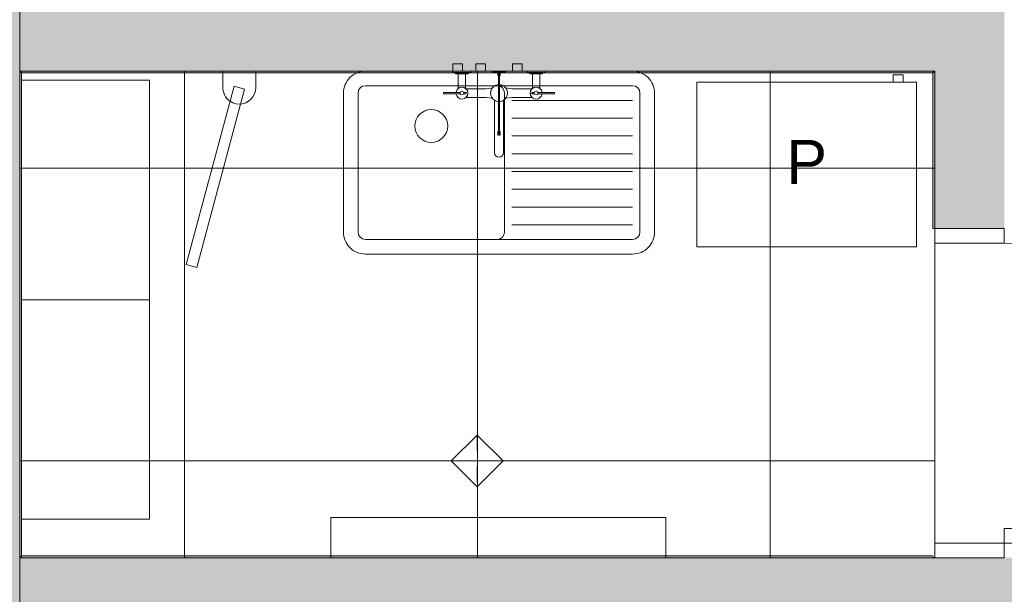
# Model space of a CAD drawing. Header units: millimetres. Extents: x -30 to 102382, y -31808 to 51594.
# Tile 37 of 172: x 35090 to 37780, y 22390 to 23961. Entities that reach past the tile are written whole.
import ezdxf
from ezdxf.enums import TextEntityAlignment as Align

# ---------------------------------------------------------------- set-up
doc = ezdxf.new("R2010")
doc.units = ezdxf.units.MM
doc.header["$MEASUREMENT"] = 0
for name, pattern in [('Dashed Small', [84.666667, 42.333333, -42.333333]), ('tl_xref_DASH_2.5-1.25', [3750, 2500, -1250]), ('Wipeout_Contour', [1000, 0, -1000])]:
    doc.linetypes.add(name, pattern=pattern)
for name, color, linetype in [('01 Nimetused_ ruumid.AR', 7, 'Continuous'), ('05 Sisesein proj.AR', 7, 'Continuous'), ('06 Põrand proj.AR', 7, 'Continuous'), ('10 Põrandakalded 2d.AR', 7, 'Continuous'), ('43 Sanitaartehnika.SA', 7, 'Continuous'), ('43 Sanitaartehnika_ aksessuaarid.SA', 7, 'Continuous'), ('44 Sisustus_ standardmööbel.SA', 7, 'Continuous'), ('47 Siseviimistlus_ põrand.SA', 7, 'Continuous'), ('47 Siseviimistlus_ sein.SA', 7, 'Continuous'), ('65 SA-VK põrandatrapid.SA', 7, 'Continuous')]:
    doc.layers.add(name, color=color, linetype=linetype)
doc.styles.add('GENERATED_STYLE_1', font='ARIALN.TTF')
doc.styles.add('GENERATED_STYLE_3', font='arial.ttf')

# ---------------------------------------------------------------- blocks, each defined once
blk = doc.blocks.new('KORISTUS_135_29_2', base_point=(36357.1, 22792.9))
at = {"layer": '01 Nimetused_ ruumid.AR', "color": 7, "linetype": 'Continuous', "lineweight": 13}
for p, q in [((36653.5, 22910.3), (36060.8, 22910.3)), ((36060.8, 22910.3), (36060.8, 22558.2)), ((36060.8, 22910.3), (36653.5, 22910.3)), ((36060.8, 22792.9), (36060.8, 22910.3)), ((36653.5, 22558.2), (36653.5, 22910.3)), ((36653.5, 22910.3), (36653.5, 22792.9)), ((36653.5, 22792.9), (36060.8, 22792.9)), ((36060.8, 22792.9), (36653.5, 22792.9)), ((36060.8, 22675.6), (36060.8, 22792.9)), ((36653.5, 22792.9), (36653.5, 22675.6)), ((36653.5, 22675.6), (36060.8, 22675.6)), ((36060.8, 22675.6), (36653.5, 22675.6)), ((36060.8, 22558.2), (36060.8, 22675.6)), ((36653.5, 22675.6), (36653.5, 22558.2)), ((36060.8, 22558.2), (36653.5, 22558.2)), ((36653.5, 22558.2), (36060.8, 22558.2))]:
    blk.add_line(p, q, dxfattribs=at)
at = {"layer": '01 Nimetused_ ruumid.AR', "color": 7, "lineweight": 13, "insert": (36107.7, 22646.2), "char_height": 57, "attachment_point": 1, "style": 'GENERATED_STYLE_1'}
blk.add_mtext('{\\A1;\\fArial Narrow|b0|i0|c0|p0;3,3{\\A1;\\fArial Narrow|b0|i0|c0|p0;\\H0.66000x;\\S^  ;} m{\\A1;\\fArial Narrow|b0|i0|c0|p0;\\H0.66000x;\\S2^  ;}}', dxfattribs=at)
at = {"layer": '01 Nimetused_ ruumid.AR', "color": 7, "lineweight": 13, "style": 'GENERATED_STYLE_1'}
for tag, p in [('ROOM_NAME', (36060.8, 22999.1)), ('DUMMY_849', (36445, 23015.9)), ('DUMMY_850', (36217.8, 22898.5)), ('ROOM_NUMBER', (36107.7, 22880.9)), ('floorCode', (36107.7, 22763.3)), ('stFloorCovering', (36184.7, 22763.3)), ('DUMMY_851', (36107.7, 22663.8))]:
    blk.add_attdef(tag, text='', height=57, dxfattribs=at).set_placement(p, align=Align.TOP_LEFT)
blk = doc.blocks.new('Sink Belfast 26[8]_2', base_point=(35974.5, 23320))
at = {"layer": '43 Sanitaartehnika.SA', "color": 7, "linetype": 'Continuous', "lineweight": 20}
for p, q in [((36034.5, 23780), (36214.5, 23780)), ((36214.5, 23780), (36394.5, 23780)), ((36394.5, 23780), (36764.5, 23780)), ((36014.5, 23380), (36014.5, 23760)), ((36414.5, 23760), (36414.5, 23380)), ((36784.5, 23760), (36784.5, 23380)), ((36434.5, 23740), (36764.5, 23740)), ((36434.5, 23691.4), (36764.5, 23691.4)), ((36434.5, 23642.9), (36764.5, 23642.9)), ((36434.5, 23594.3), (36764.5, 23594.3)), ((36434.5, 23545.7), (36764.5, 23545.7)), ((36434.5, 23497.1), (36764.5, 23497.1)), ((36434.5, 23448.6), (36764.5, 23448.6)), ((36434.5, 23400), (36764.5, 23400)), ((36394.5, 23360), (36034.5, 23360)), ((36764.5, 23360), (36394.5, 23360))]:
    blk.add_line(p, q, dxfattribs=at)
at = {"layer": '43 Sanitaartehnika.SA', "color": 7, "linetype": 'Continuous', "lineweight": 20, "flags": 128}
for points in [[(36336, 23820), (36363, 23820), (36363, 23840), (36336, 23840)], [(36436, 23820), (36463, 23820), (36463, 23840), (36436, 23840)]]:
    blk.add_lwpolyline(points, close=True, dxfattribs=at)
blk.add_lwpolyline([(36399.5, 23820), (36764.5, 23820, -0.414214), (36824.5, 23760), (36824.5, 23380, -0.414214), (36764.5, 23320), (36034.5, 23320, -0.414214), (35974.5, 23380), (35974.5, 23760, -0.414214), (36034.5, 23820)], format="xyb", close=True, dxfattribs=at)
at = {"layer": '43 Sanitaartehnika.SA', "color": 7, "linetype": 'Continuous', "lineweight": 20}
blk.add_circle((36214.5, 23670), 45, dxfattribs=at)
for centre, start, end in [((36034.5, 23760), 90, 180), ((36394.5, 23760), 0, 90), ((36764.5, 23760), 0, 90), ((36034.5, 23380), 180, 270), ((36394.5, 23380), 270, 0), ((36764.5, 23380), 270, 0)]:
    blk.add_arc(centre, 20, start, end, dxfattribs=at)
blk = doc.blocks.new('Washer 26[9]_2', base_point=(37239.9, 23790))
at = {"layer": '43 Sanitaartehnika.SA', "color": 7, "linetype": 'Continuous', "lineweight": 20, "flags": 128}
for points in [[(37503.4, 23790), (37476.4, 23790), (37476.4, 23810), (37503.4, 23810)], [(37503.4, 23790), (37476.4, 23790), (37476.4, 23810), (37503.4, 23810)], [(37539.9, 23790), (37539.9, 23340), (36939.9, 23340), (36939.9, 23790)]]:
    blk.add_lwpolyline(points, close=True, dxfattribs=at)
at = {"layer": '43 Sanitaartehnika.SA', "color": 8, "lineweight": 13, "style": 'GENERATED_STYLE_3'}
blk.add_attdef('stDisplayText', text='', height=120, dxfattribs=at).set_placement((37239.9, 23571.9), align=Align.MIDDLE_CENTER)
blk = doc.blocks.new('Door 26')
at = {"layer": '05 Sisesein proj.AR', "color": 7, "linetype": 'Continuous', "lineweight": 13}
for p, q in [((370, 0), (370, 820)), ((370, 820), (410, 820)), ((410, 820), (410, 0)), ((-410, 0), (-450, 0)), ((-450, 0), (-450, -190)), ((-450, 0), (-450, -190)), ((-450, 0), (-450, -190)), ((-410, -190), (-410, 0)), ((410, 0), (370, 0)), ((450, 0), (410, 0)), ((410, 0), (410, -190)), ((450, -190), (450, 0)), ((450, 0), (450, -190)), ((450, 0), (450, -190)), ((-450, -190), (-410, -190)), ((410, -190), (450, -190))]:
    blk.add_line(p, q, dxfattribs=at)
blk.add_arc((410, 0), 820, 90, 180, dxfattribs=at)
blk = doc.blocks.new('Simple Door Opening_11')
at = {"layer": '47 Siseviimistlus_ sein.SA', "color": 7, "linetype": 'Continuous', "lineweight": 13}
for p, q in [((-450, 0), (-450, 5)), ((450, 0), (450, 5))]:
    blk.add_line(p, q, dxfattribs=at)
blk = doc.blocks.new('Bookshelf 02 26[328]_2', base_point=(35445, 23795))
at = {"layer": '44 Sisustus_ standardmööbel.SA', "color": 7, "linetype": 'Continuous', "lineweight": 20}
blk.add_line((35445, 23195), (35095, 23195), dxfattribs=at)
at = {"layer": '44 Sisustus_ standardmööbel.SA', "color": 7, "linetype": 'Continuous', "lineweight": 20, "flags": 128}
blk.add_lwpolyline([(35445, 23795), (35445, 22595), (35095, 22595), (35095, 23795)], close=True, dxfattribs=at)
blk = doc.blocks.new('Towel Rack 26')
at = {"layer": '43 Sanitaartehnika_ aksessuaarid.SA', "color": 8, "linetype": 'Continuous', "lineweight": 13, "flags": 128}
blk.add_lwpolyline([(-45, 0), (-45, -45, 1), (45, -45), (45, 0)], format="xyb", close=True, dxfattribs=at)
blk.add_lwpolyline([(-14.5, -41.1), (-145.2, -528.9), (-116.2, -536.7), (14.5, -48.9)], close=True, dxfattribs=at)
blk = doc.blocks.new('Cube 26')
at = {"layer": '43 Sanitaartehnika_ aksessuaarid.SA', "color": 8, "linetype": 'Continuous', "lineweight": 13, "flags": 128}
blk.add_lwpolyline([(110, 915), (0, 915), (0, 0), (110, 0)], close=True, dxfattribs=at)
blk = doc.blocks.new('Wall Mounted Tap 26[667]_2', base_point=(36399.5, 23820))
at = {"layer": '43 Sanitaartehnika.SA', "color": 7, "linetype": 'Continuous', "lineweight": 20}
for p, q in [((36315.5, 23816.5), (36280.5, 23816.5)), ((36288, 23813), (36308, 23813)), ((36396.5, 23818), (36402.5, 23818)), ((36398.5, 23808), (36398.5, 23818)), ((36400.5, 23816.5), (36398.5, 23816.5)), ((36400.5, 23809.5), (36398.5, 23809.5)), ((36400.5, 23808), (36400.5, 23818)), ((36483.5, 23816.5), (36518.5, 23816.5)), ((36511, 23813), (36491, 23813)), ((36398.5, 23647.9), (36398.5, 23783)), ((36400.5, 23783), (36400.5, 23647.9)), ((36281.9, 23762), (36293.5, 23762)), ((36281.9, 23758), (36293.5, 23758)), ((36302.6, 23762), (36310, 23762)), ((36302.6, 23758), (36310, 23758)), ((36310, 23758), (36310, 23762)), ((36496.5, 23762), (36489, 23762)), ((36489, 23758), (36489, 23762)), ((36496.5, 23758), (36489, 23758)), ((36517.2, 23762), (36505.6, 23762)), ((36517.2, 23758), (36505.6, 23758)), ((36398.5, 23655), (36396.5, 23655)), ((36396.5, 23655), (36396.5, 23645)), ((36396.5, 23645), (36398.5, 23645)), ((36398.5, 23645), (36398.5, 23647.9)), ((36400.5, 23646.5), (36398.5, 23646.5)), ((36400.5, 23655), (36402.5, 23655)), ((36400.5, 23645), (36400.5, 23647.9)), ((36402.5, 23645), (36400.5, 23645)), ((36402.5, 23655), (36402.5, 23645))]:
    blk.add_line(p, q, dxfattribs=at)
at = {"layer": '43 Sanitaartehnika.SA', "color": 7, "linetype": 'Continuous', "lineweight": 20, "flags": 128}
blk.add_lwpolyline([(36300, 23820), (36273, 23820), (36273, 23840), (36300, 23840)], close=True, dxfattribs=at)
blk.add_lwpolyline([(36300, 23820), (36273, 23820), (36273, 23840), (36300, 23840)], close=True, dxfattribs=at)
for points in [[(36273, 23820), (36273, 23816.5), (36280.5, 23816.5), (36280.5, 23813), (36288, 23813), (36288, 23772.9, -0.342794), (36308, 23772.9), (36308, 23813), (36315.5, 23813), (36315.5, 23816.5), (36323, 23816.5), (36323, 23820)], [(36400.5, 23783, -0.74036), (36411.5, 23740.4), (36411.5, 23597, -1), (36387.5, 23597), (36387.5, 23740.4, -0.74036), (36398.5, 23783), (36398.5, 23808), (36396.5, 23808), (36396.5, 23818), (36381.5, 23818), (36381.5, 23820), (36417.5, 23820), (36417.5, 23818), (36402.5, 23818), (36402.5, 23808), (36400.5, 23808)], [(36526, 23820), (36526, 23816.5), (36518.5, 23816.5), (36518.5, 23813), (36511, 23813), (36511, 23772.9, 0.342794), (36491, 23772.9), (36491, 23813), (36483.5, 23813), (36483.5, 23816.5), (36476, 23816.5), (36476, 23820)], [(36248, 23758), (36281.9, 23758, 16.238418), (36281.9, 23762), (36248, 23762)], [(36364.5, 23748), (36381.5, 23745.7, -0.347436), (36381.5, 23774.3), (36364.5, 23772), (36309.1, 23772, -0.439057), (36309.1, 23748)], [(36434.5, 23748), (36417.6, 23745.7, 0.347436), (36417.6, 23774.3), (36434.5, 23772), (36490, 23772, 0.439057), (36490, 23748)], [(36551, 23758), (36517.2, 23758, -16.238418), (36517.2, 23762), (36551, 23762)]]:
    blk.add_lwpolyline(points, format="xyb", close=True, dxfattribs=at)
at = {"layer": '43 Sanitaartehnika.SA', "color": 7, "linetype": 'Continuous', "lineweight": 20}
for centre in [(36298, 23760), (36501, 23760)]:
    blk.add_circle(centre, 5, dxfattribs=at)
for start, end in [(238.551, 267.5081), (272.4919, 301.449)]:
    blk.add_arc((36399.5, 23760), 23, start, end, dxfattribs=at)

msp = doc.modelspace()

# ---------------------------------------------------------------- block references
at = {"layer": '01 Nimetused_ ruumid.AR', "color": 7, "linetype": 'Continuous', "lineweight": 20}
msp.add_blockref('KORISTUS_135_29_2', (36357.1, 22792.9), dxfattribs=at).add_auto_attribs({'ROOM_NAME': 'KORISTUS', 'ROOM_NUMBER': '135', 'floorCode': 'F: ', 'stFloorCovering': '<Floor Finish>'})

# ---------------------------------------------------------------- next in the draw order: wipeouts: each hides what was drawn before it
at = {"color": 254, "linetype": 'Wipeout_Contour', "lineweight": 0, "ltscale": 172395.667151}
msp.add_wipeout([(37590, 22490.1), (37590, 23820), (35090, 23820), (35090, 22490.1)], dxfattribs=at).dxf.layer = '47 Siseviimistlus_ põrand.SA'

# ---------------------------------------------------------------- next in the draw order: hatches: boundary and pattern name
at = {"layer": '05 Sisesein proj.AR', "linetype": 'Continuous', "lineweight": 13}
for points in [[(37590, 26310), (37590, 23390.1), (37780, 23390.1), (37780, 26310)], [(37590, 24010), (34900, 24010), (34900, 23820), (37590, 23820)], [(35090, 22490), (35090, 23820), (34900, 23820), (34900, 22490)], [(35090, 22490), (34900, 22490), (35090, 22300)], [(35090, 22300), (39810, 22300), (39810, 22490), (35090, 22490)], [(37590, 22490), (37780, 22490), (37780, 22490.1), (37590, 22490.1)]]:
    msp.add_hatch(color=252, dxfattribs=at).paths.add_polyline_path(points)
at = {"layer": '47 Siseviimistlus_ põrand.SA', "linetype": 'Continuous', "lineweight": 13}
h = msp.add_hatch(dxfattribs=at)
h.set_pattern_fill('80_Siseviim__ker_plaat_5_08', color=253, style=0, pattern_type=2)
h.set_pattern_definition([(90, (36339.94, 22754.4), (-800, 0), []), (180, (36339.94, 22754.4), (0, 800), [])])
h.paths.add_polyline_path([(37590, 22490.1), (37590, 23820), (35090, 23820), (35090, 22490.1)])
at = {"layer": '47 Siseviimistlus_ sein.SA', "linetype": 'Continuous', "lineweight": 13}
for points in [[(35090, 23815), (35095, 23815), (35090, 23820)], [(35090, 23820), (35095, 23815), (35095, 23820)], [(35090, 23815), (35090, 22495), (35095, 22495), (35095, 23815)], [(37585, 23820), (35095, 23820), (35095, 23815), (37585, 23815)], [(37585, 23815), (37590, 23815), (37590, 23820)], [(37585, 23820), (37585, 23815), (37590, 23820)], [(37590, 23815), (37585, 23815), (37585, 23390.1), (37590, 23390.1)], [(35095, 22495), (35090, 22490), (35095, 22490)], [(35095, 22495), (35090, 22495), (35090, 22490)], [(35095, 22490), (37585, 22490), (37585, 22495), (35095, 22495)], [(37585, 22495), (37585, 22490), (37590, 22490)], [(37590, 22490.1), (37589.9, 22490.1), (37590, 22490)]]:
    msp.add_hatch(color=252, dxfattribs=at).paths.add_polyline_path(points)

# ---------------------------------------------------------------- next in the draw order: linework, layer by layer
at = {"layer": '05 Sisesein proj.AR', "color": 7, "linetype": 'Continuous', "lineweight": 20}
for p, q in [((37780, 23390.1), (37590, 23390.1)), ((37780, 22490.1), (37590, 22490.1))]:
    msp.add_line(p, q, dxfattribs=at)
at = {"layer": '05 Sisesein proj.AR', "color": 7, "linetype": 'Continuous', "lineweight": 20, "flags": 128}
for points in [[(35090, 23820), (37590, 23820)], [(35090, 22490), (35090, 23820)], [(37590, 23820), (37590, 23390.1)], [(37590, 22490), (35090, 22490)], [(37590, 22490.1), (37590, 22490)]]:
    msp.add_lwpolyline(points, dxfattribs=at)
at = {"layer": '06 Põrand proj.AR', "color": 7, "linetype": 'Continuous', "lineweight": 20, "flags": 128}
msp.add_lwpolyline([(35090, 26310), (35090, 20080), (39810, 20080), (39810, 26310)], close=True, dxfattribs=at)
at = {"layer": '10 Põrandakalded 2d.AR', "color": 8, "linetype": 'Dashed Small', "lineweight": 13}
for p, q in [((36339.9, 22825.1), (36339.9, 22683.7)), ((36269.2, 22754.4), (36410.7, 22754.4))]:
    msp.add_line(p, q, dxfattribs=at)
at = {"layer": '47 Siseviimistlus_ põrand.SA', "color": 253, "linetype": 'tl_xref_DASH_2.5-1.25', "lineweight": 13, "flags": 128}
msp.add_lwpolyline([(37590, 22490.1), (37590, 23820), (35090, 23820), (35090, 22490.1)], close=True, dxfattribs=at)
at = {"layer": '47 Siseviimistlus_ sein.SA', "color": 7, "linetype": 'Continuous', "lineweight": 20}
for p, q in [((37590, 23390.1), (37585, 23390.1)), ((37590, 22490.1), (37585, 22490.1))]:
    msp.add_line(p, q, dxfattribs=at)
at = {"layer": '47 Siseviimistlus_ sein.SA', "color": 7, "linetype": 'Continuous', "lineweight": 20, "flags": 128}
for points in [[(35090, 23820), (35090, 23815)], [(37590, 23820), (35090, 23820)], [(35090, 23815), (35090, 22490)], [(35095, 23815), (37585, 23815)], [(35095, 22495), (35095, 23815)], [(37585, 23815), (37585, 23390.1)], [(37590, 23820), (37590, 23815)], [(37590, 23390.1), (37590, 23815)], [(35090, 22490), (35095, 22490)], [(37585, 22495), (35095, 22495)], [(35095, 22490), (37590, 22490)]]:
    msp.add_lwpolyline(points, dxfattribs=at)
at = {"layer": '65 SA-VK põrandatrapid.SA', "color": 214, "linetype": 'tl_xref_DASH_2.5-1.25', "lineweight": 13, "flags": 128}
msp.add_lwpolyline([(36410.7, 22754.4), (36339.9, 22683.7), (36269.2, 22754.4), (36339.9, 22825.1)], close=True, dxfattribs=at)

# ---------------------------------------------------------------- next in the draw order: block references
at = {"layer": '05 Sisesein proj.AR', "color": 7, "linetype": 'Continuous', "lineweight": 13, "zscale": 1000, "rotation": 270}
msp.add_blockref('Door 26', (37780, 22940.1), dxfattribs=at)
at = {"layer": '43 Sanitaartehnika.SA', "color": 7, "linetype": 'Continuous', "lineweight": 20}
for name, p in [('Sink Belfast 26[8]_2', (35974.5, 23320)), ('Wall Mounted Tap 26[667]_2', (36399.5, 23820))]:
    msp.add_blockref(name, p, dxfattribs=at)
msp.add_blockref('Washer 26[9]_2', (37239.9, 23790), dxfattribs=at).add_auto_attribs({'stDisplayText': 'P'})
at = {"layer": '43 Sanitaartehnika_ aksessuaarid.SA', "color": 8, "linetype": 'Continuous', "lineweight": 13, "zscale": 1000}
msp.add_blockref('Towel Rack 26', (35690, 23820), dxfattribs=at)
at = {"layer": '43 Sanitaartehnika_ aksessuaarid.SA', "color": 134, "linetype": 'Continuous', "lineweight": 13, "zscale": 1000, "rotation": 270}
msp.add_blockref('Cube 26', (35940, 22600), dxfattribs=at)
at = {"layer": '44 Sisustus_ standardmööbel.SA', "color": 7, "linetype": 'Continuous', "lineweight": 20}
msp.add_blockref('Bookshelf 02 26[328]_2', (35445, 23795), dxfattribs=at)
at = {"layer": '47 Siseviimistlus_ sein.SA', "color": 7, "linetype": 'Continuous', "lineweight": 13, "xscale": -1, "zscale": 1000, "rotation": 90}
msp.add_blockref('Simple Door Opening_11', (37590, 22940.1), dxfattribs=at)

doc.saveas('drawing.dxf')
